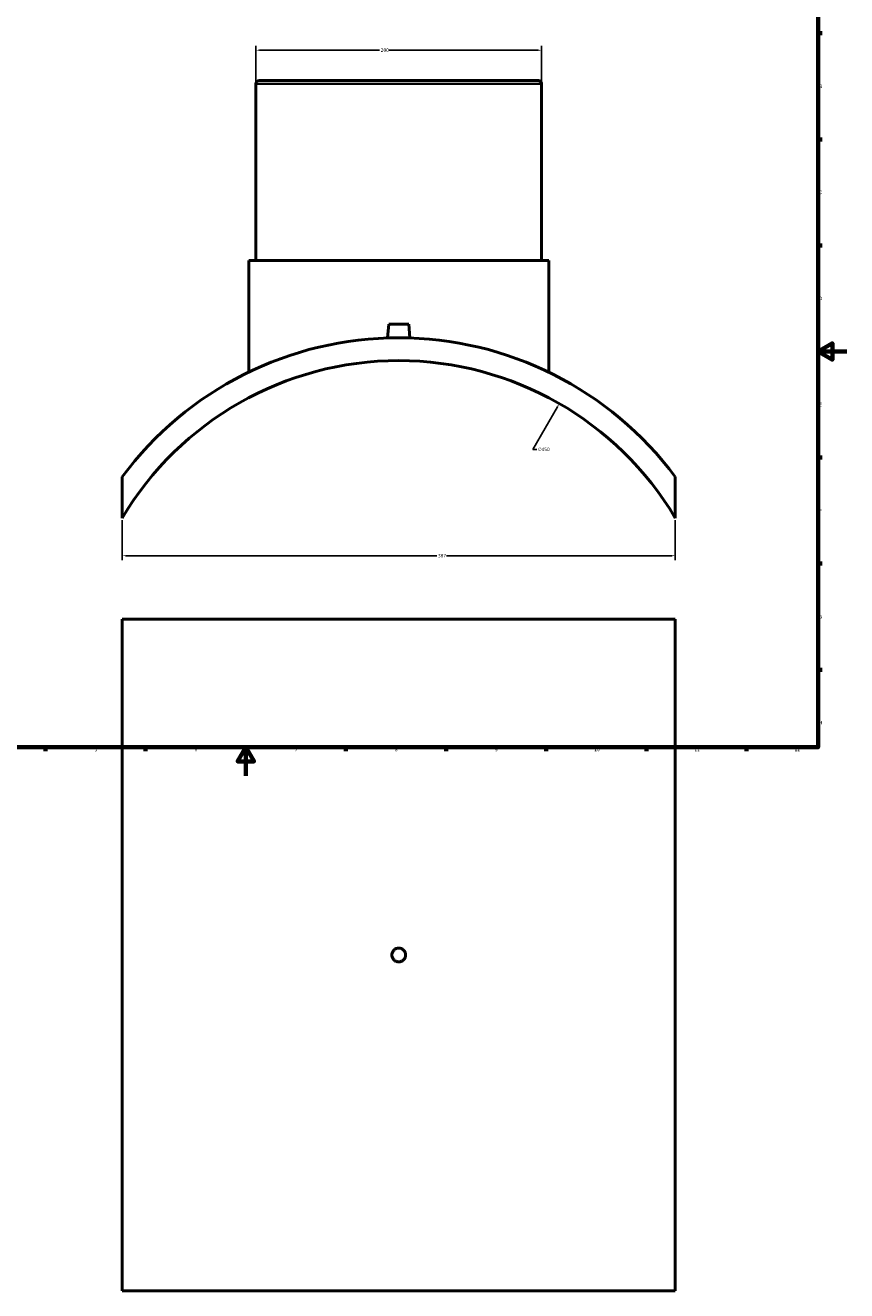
# Model space of a CAD drawing. Header units: millimetres. Extents: x -309 to 1496, y -360 to 1075.
# Tile 2 of 5: x 266 to 841, y -360 to 525. Entities that reach past the tile are written whole.
import ezdxf

# ---------------------------------------------------------------- set-up
doc = ezdxf.new("R2010")
doc.units = ezdxf.units.MM
for name, color, linetype, lineweight in [('Border (ANSI)', 7, 'Continuous', 70), ('Dimension (ANSI)', 7, 'Continuous', 25), ('Visible (ANSI)', 7, 'Continuous', 50), ('Visible Narrow (ANSI)', 7, 'Continuous', 35)]:
    doc.layers.add(name, color=color, linetype=linetype, lineweight=lineweight)
doc.styles.add('Note Text (ANSI)', font='tahoma.ttf')
doc.dimstyles.new('Default - mm (ANSI)', dxfattribs={"dimtxt": 2.4, "dimasz": 2.5, "dimexe": 3.175, "dimexo": 1.6002, "dimgap": 0.8, "dimtad": 0, "dimtoh": 1, "dimdec": 0, "dimrnd": 1e-08, "dimzin": 4, "dimdsep": 46, "dimtxsty": 'Note Text (ANSI)', "dimcen": 0.09, "dimdle": 10, "dimclrd": 256, "dimclre": 256, "dimclrt": 5, "dimadec": 1, "dimazin": 1, "dimtfac": 1.27, "dimtofl": 0, "dimtmove": 0, "dimatfit": 3, "dimfxl": 1, "dimtolj": 1, "dimtzin": 4, "dimlwd": -1, "dimlwe": -1, "dimarcsym": 0})

# ---------------------------------------------------------------- blocks, each defined once
blk = doc.blocks.new('Borders Default Border')
at = {"layer": 'Border (ANSI)'}
for p, q in [((821, 519.75), (823.8, 519.75)), ((821, 445.5), (823.8, 445.5)), ((821, 371.25), (823.8, 371.25)), ((821, 222.75), (823.8, 222.75)), ((821, 148.5), (823.8, 148.5)), ((821, 74.25), (823.8, 74.25)), ((280.33, 20), (280.33, 17.2)), ((350.42, 20), (350.42, 17.2)), ((490.58, 20), (490.58, 17.2)), ((560.67, 20), (560.67, 17.2)), ((630.75, 20), (630.75, 17.2)), ((700.83, 20), (700.83, 17.2)), ((770.92, 20), (770.92, 17.2))]:
    blk.add_line(p, q, dxfattribs=at)
at = {"layer": 'Border (ANSI)', "flags": 128}
for points in [[(20, 20), (20, 574), (821, 574), (821, 20), (20, 20)], [(841, 297), (821, 297), (831, 302.77), (831, 291.23), (821, 297)], [(420.5, 0), (420.5, 20), (414.73, 10), (426.27, 10), (420.5, 20)]]:
    blk.add_lwpolyline(points, dxfattribs=at)
at = {"layer": 'Border (ANSI)', "color": 5, "true_color": 0x0000ff, "char_height": 2.4, "attachment_point": 7, "style": 'Note Text (ANSI)'}
for s, insert in [('B', (821.87, 481.43)), ('C', (821.71, 407.13)), ('D', (821.72, 332.93)), ('E', (821.91, 258.68)), ('F', (821.98, 184.43)), ('G', (821.6, 110.13)), ('H', (821.73, 35.93)), ('5', (314.67, 17.15)), ('6', (384.69, 17.15)), ('7', (454.8, 17.2)), ('8', (524.84, 17.15)), ('9', (594.92, 17.15)), ('10', (664.35, 17.15)), ('11', (734.43, 17.2)), ('12', (804.52, 17.2))]:
    blk.add_mtext(s, dxfattribs=dict(at, insert=insert))
blk = doc.blocks.new('*D7')
at = {"layer": 'Defpoints', "color": 0, "transparency": 16777216}
for p in [(334.03, 180.43), (721.03, 180.43), (721.03, 154.03)]:
    blk.add_point(p, dxfattribs=at)
at = {"layer": 'Dimension (ANSI)', "transparency": 16777216}
for p, q in [((334.03, 178.83), (334.03, 150.86)), ((721.03, 178.83), (721.03, 150.86)), ((336.53, 154.03), (554.17, 154.03)), ((718.53, 154.03), (560.9, 154.03))]:
    blk.add_line(p, q, dxfattribs=at)
for points in [[(336.53, 154.45), (336.53, 153.62), (334.03, 154.03)], [(718.53, 154.45), (718.53, 153.62), (721.03, 154.03)]]:
    blk.add_solid(points, dxfattribs=at)
at = {"layer": 'Dimension (ANSI)', "color": 5, "transparency": 16777216, "insert": (554.97, 155.29), "char_height": 2.4, "attachment_point": 1, "style": 'Note Text (ANSI)'}
blk.add_mtext('\\A1;387', dxfattribs=at)
blk = doc.blocks.new('*D8')
at = {"layer": 'Defpoints', "color": 0, "transparency": 16777216}
for p in [(627.53, 507.92), (427.53, 484.36), (627.53, 484.36)]:
    blk.add_point(p, dxfattribs=at)
at = {"layer": 'Dimension (ANSI)', "transparency": 16777216}
for p, q in [((427.53, 485.96), (427.53, 511.09)), ((430.03, 507.92), (514.18, 507.92)), ((625.03, 507.92), (520.88, 507.92)), ((627.53, 485.96), (627.53, 511.09))]:
    blk.add_line(p, q, dxfattribs=at)
for points in [[(430.03, 508.33), (430.03, 507.5), (427.53, 507.92)], [(625.03, 508.33), (625.03, 507.5), (627.53, 507.92)]]:
    blk.add_solid(points, dxfattribs=at)
at = {"layer": 'Dimension (ANSI)', "color": 5, "transparency": 16777216, "insert": (514.98, 509.17), "char_height": 2.4, "attachment_point": 1, "style": 'Note Text (ANSI)'}
blk.add_mtext('\\A1;200', dxfattribs=at)
blk = doc.blocks.new('*D9')
at = {"layer": 'Defpoints', "color": 0, "transparency": 16777216}
for p in [(639.91, 260.54), (415.16, -129.32)]:
    blk.add_point(p, dxfattribs=at)
at = {"layer": 'Dimension (ANSI)', "transparency": 16777216}
for p, q in [((621.37, 228.38), (638.66, 258.37)), ((624.15, 228.38), (621.37, 228.38))]:
    blk.add_line(p, q, dxfattribs=at)
blk.add_solid([(638.3, 258.58), (639.02, 258.16), (639.91, 260.54)], dxfattribs=at)
at = {"layer": 'Dimension (ANSI)', "color": 5, "transparency": 16777216, "insert": (624.95, 229.68), "char_height": 2.4, "attachment_point": 1, "style": 'Note Text (ANSI)'}
blk.add_mtext('\\A1;∅450', dxfattribs=at)

msp = doc.modelspace()

# ---------------------------------------------------------------- linework, layer by layer
at = {"layer": 'Visible (ANSI)'}
for p, q in [((427.53, 484.36), (427.53, 360.61)), ((429.78, 486.61), (625.28, 486.61)), ((627.53, 484.36), (627.53, 360.61)), ((422.53, 360.61), (632.53, 360.61)), ((422.53, 360.61), (422.53, 282.53)), ((632.53, 360.61), (632.53, 282.53)), ((520.53, 316.21), (519.68, 306.48)), ((520.53, 316.21), (534.53, 316.21)), ((534.53, 316.21), (535.38, 306.48)), ((334.03, 209.27), (334.03, 180.43)), ((721.03, 180.43), (721.03, 209.27)), ((334.03, 109.53), (721.03, 109.53)), ((334.03, 109.53), (334.03, -360.47)), ((721.03, 109.53), (721.03, -360.47)), ((721.03, -360.47), (334.03, -360.47))]:
    msp.add_line(p, q, dxfattribs=at)
for centre, radius, start, end in [((429.78, 484.36), 2.25, 90, 180), ((625.28, 484.36), 2.25, 0, 90), ((527.53, 65.61), 241, 36.59163, 143.40837), ((527.53, 65.61), 225, 30.68342, 149.31658)]:
    msp.add_arc(centre, radius, start, end, dxfattribs=at)
msp.add_open_spline([(532.33, -125.47), (532.33, -126.07), (532.21, -126.72), (531.72, -127.9), (531.35, -128.44), (530.5, -129.29), (529.96, -129.66), (528.78, -130.15), (528.13, -130.27), (526.93, -130.27), (526.29, -130.15), (525.1, -129.66), (524.56, -129.29), (523.71, -128.44), (523.34, -127.9), (522.85, -126.72), (522.73, -126.07), (522.73, -124.87), (522.85, -124.23), (523.34, -123.04), (523.71, -122.5), (524.56, -121.65), (525.1, -121.28), (526.29, -120.79), (526.93, -120.67), (528.13, -120.67), (528.78, -120.79), (529.96, -121.28), (530.5, -121.65), (531.35, -122.5), (531.72, -123.04), (532.21, -124.23), (532.33, -124.87), (532.33, -125.47)], degree=3, knots=[0, 0, 0, 0, 0.180815, 0.180815, 0.361631, 0.361631, 0.542446, 0.542446, 0.723262, 0.723262, 0.904077, 0.904077, 1.084893, 1.084893, 1.265708, 1.265708, 1.446524, 1.446524, 1.627339, 1.627339, 1.808155, 1.808155, 1.98897, 1.98897, 2.169786, 2.169786, 2.350601, 2.350601, 2.531417, 2.531417, 2.712232, 2.712232, 2.893048, 2.893048, 2.893048, 2.893048], dxfattribs=at)
at = {"layer": 'Visible Narrow (ANSI)'}
msp.add_line((626.3, 484.36), (428.76, 484.36), dxfattribs=at)

# ---------------------------------------------------------------- block references
msp.add_blockref('Borders Default Border', (0, 0))

# ---------------------------------------------------------------- dimensions: what is measured, and where the dimension line sits
at = {"layer": 'Dimension (ANSI)'}
for base, p1, p2, picture, middle in [((627.53, 507.92), (427.53, 484.36), (627.53, 484.36), '*D8', (517.53, 507.92)), ((721.03, 154.03), (334.03, 180.43), (721.03, 180.43), '*D7', (557.53, 154.03))]:
    dim = msp.add_linear_dim(base=base, p1=p1, p2=p2, angle=180, dimstyle='Default - mm (ANSI)', override={"dimgap": 0.8, "dimtoh": 0, "dimdec": 0, "dimtol": 0, "dimlim": 0, "dimtp": 0, "dimtm": 0, "dimtdec": 2, "dimatfit": 1}, dxfattribs=at)
    dim.commit()
    dim.dimension.update_dxf_attribs({"geometry": picture, "text_midpoint": middle, "dimtype": 160})
dim = msp.add_diameter_dim_2p(p1=(415.16, -129.32), p2=(639.91, 260.54), dimstyle='Default - mm (ANSI)', override={"dimgap": 0.8, "dimtih": 1, "dimdec": 0, "dimlfac": 1, "dimtol": 0, "dimlim": 0, "dimtp": 0, "dimtm": 0, "dimtdec": 2}, dxfattribs=at)
dim.commit()
dim.dimension.update_dxf_attribs({"geometry": '*D9', "text_midpoint": (628.82, 228.38), "dimtype": 163})

doc.saveas('drawing.dxf')
